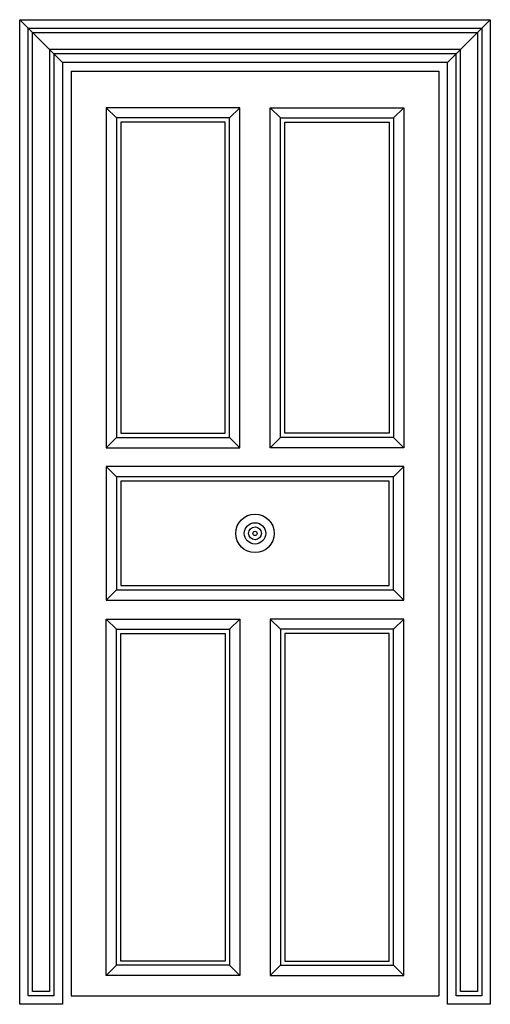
# Model space of a CAD drawing. Extents: x 34.16 to 35.26, y 19.11 to 21.41.
import ezdxf

# ---------------------------------------------------------------- set-up
doc = ezdxf.new("R2010")
doc.units = 0
doc.header["$MEASUREMENT"] = 0
doc.layers.get('0').update_dxf_attribs({"linetype": 'CONTINUOUS'})

# ---------------------------------------------------------------- blocks, each defined once
blk = doc.blocks.new('B-P90A')
at = {"color": 0}
for p, q in [((0, 2.2), (-0.1, 2.3)), ((0.9, 2.2), (1, 2.3)), ((0.02, 2.18), (0.02, 0.02)), ((0.88, 2.18), (0.88, 0.02)), ((0.1263, 2.0704), (0.1023, 2.0944)), ((0.3903, 2.0704), (0.4143, 2.0944)), ((0.5097, 2.0704), (0.4857, 2.0944)), ((0.7737, 2.0704), (0.7977, 2.0944)), ((0.1263, 1.324), (0.1023, 1.3)), ((0.3903, 1.324), (0.4143, 1.3)), ((0.5097, 1.324), (0.4857, 1.3)), ((0.7737, 1.324), (0.7977, 1.3)), ((0.1263, 1.232), (0.1023, 1.256)), ((0.7737, 1.232), (0.7977, 1.256)), ((0.1263, 0.968), (0.1023, 0.944)), ((0.7737, 0.968), (0.7977, 0.944)), ((0.1263, 0.876), (0.1023, 0.9)), ((0.3903, 0.876), (0.4143, 0.9)), ((0.5097, 0.876), (0.4857, 0.9)), ((0.7737, 0.876), (0.7977, 0.9)), ((0.1263, 0.0911), (0.1023, 0.0671)), ((0.3903, 0.0911), (0.4143, 0.0671)), ((0.5097, 0.0911), (0.4857, 0.0671)), ((0.7737, 0.0911), (0.7977, 0.0671)), ((0.02, 0.02), (0.88, 0.02))]:
    blk.add_line(p, q, dxfattribs=at)
at = {"color": 0, "linetype": 'ByBlock'}
blk.add_line((0.02, 2.18), (0.88, 2.18), dxfattribs=at)
at = {"color": 0}
for points in [[(0.9, 0), (0.9, 2.2), (0, 2.2), (0, 0), (-0.1, 0), (-0.1, 2.3), (1, 2.3), (1, 0)], [(0.92, 0.02), (0.92, 2.22), (-0.02, 2.22), (-0.02, 0.02), (-0.08, 0.02), (-0.08, 2.28), (0.98, 2.28), (0.98, 0.02)], [(0.93, 0.03), (0.93, 2.23), (-0.03, 2.23), (-0.03, 0.03), (-0.07, 0.03), (-0.07, 2.27), (0.97, 2.27), (0.97, 0.03)], [(0.1023, 2.0944), (0.1023, 1.3), (0.4143, 1.3), (0.4143, 2.0944)], [(0.7977, 2.0944), (0.7977, 1.3), (0.4857, 1.3), (0.4857, 2.0944)], [(0.3903, 1.324), (0.3903, 2.0704), (0.1263, 2.0704), (0.1263, 1.324)], [(0.5097, 1.324), (0.5097, 2.0704), (0.7737, 2.0704), (0.7737, 1.324)], [(0.3803, 1.334), (0.3803, 2.0604), (0.1363, 2.0604), (0.1363, 1.334)], [(0.5197, 1.334), (0.5197, 2.0604), (0.7637, 2.0604), (0.7637, 1.334)], [(0.1023, 0.944), (0.7977, 0.944), (0.7977, 1.256), (0.1023, 1.256)], [(0.7737, 1.232), (0.1263, 1.232), (0.1263, 0.968), (0.7737, 0.968)], [(0.7637, 1.222), (0.1363, 1.222), (0.1363, 0.978), (0.7637, 0.978)], [(0.1023, 0.0671), (0.1023, 0.9), (0.4143, 0.9), (0.4143, 0.0671)], [(0.7977, 0.0671), (0.7977, 0.9), (0.4857, 0.9), (0.4857, 0.0671)], [(0.3903, 0.876), (0.3903, 0.0911), (0.1263, 0.0911), (0.1263, 0.876)], [(0.5097, 0.876), (0.5097, 0.0911), (0.7737, 0.0911), (0.7737, 0.876)], [(0.3803, 0.866), (0.3803, 0.1011), (0.1363, 0.1011), (0.1363, 0.866)], [(0.5197, 0.866), (0.5197, 0.1011), (0.7637, 0.1011), (0.7637, 0.866)]]:
    blk.add_lwpolyline(points, close=True, dxfattribs=at)
for radius in [0.045, 0.025, 0.015, 0.005]:
    blk.add_circle((0.45, 1.1), radius, dxfattribs=at)

msp = doc.modelspace()

# ---------------------------------------------------------------- block references
msp.add_blockref('B-P90A', (34.2561, 19.1124))

doc.saveas('drawing.dxf')
